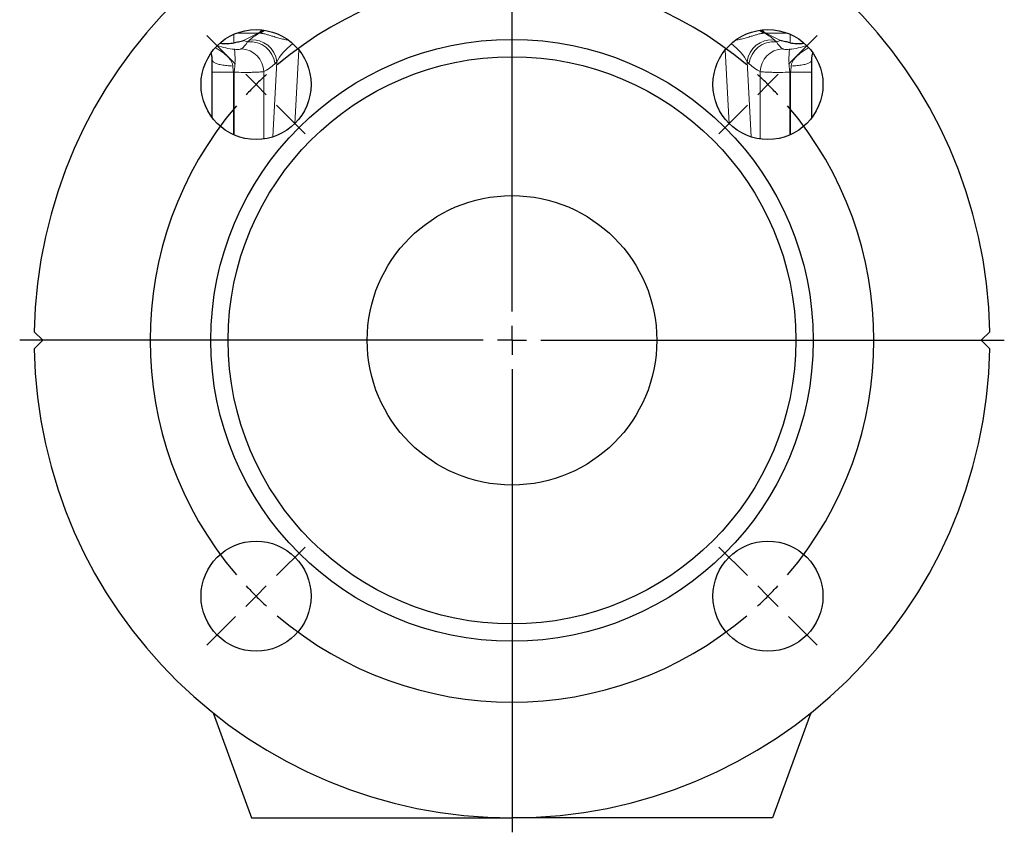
# Model space of a CAD drawing. Header units: millimetres. Extents: x -261 to 505, y -237 to 323.
# Tile 2 of 5: x -261 to -91, y 32 to 173. Entities that reach past the tile are written whole.
import ezdxf

# ---------------------------------------------------------------- set-up
doc = ezdxf.new("R2010")
doc.units = ezdxf.units.MM
doc.layers.add('FORMAT', color=7, linetype='Continuous')

# ---------------------------------------------------------------- blocks, each defined once
blk = doc.blocks.new('SW_CENTERMARKSYMBOL_0')
at = {"layer": 'FORMAT', "color": 0}
for p, q in [((0, 5), (0, 205.76)), ((0, 0), (0, 2.5)), ((-5, 0), (-85, 0)), ((0, 0), (-2.5, 0)), ((0, 0), (0, -2.5)), ((0, 0), (2.5, 0)), ((5, 0), (85, 0)), ((0, -5), (0, -85))]:
    blk.add_line(p, q, dxfattribs=at)
blk = doc.blocks.new('SW_CENTERMARKSYMBOL_1')
at = {"layer": 'FORMAT', "color": 0}
for p, q in [((-91.92, 3.54), (-96.87, 8.49)), ((3.54, 3.54), (8.49, 8.49)), ((-88.39, 0), (-90.16, 1.77)), ((-44.19, -39.19), (-44.19, 2.5)), ((0, 0), (1.77, 1.77)), ((-88.39, 0), (-86.62, -1.77)), ((0, 0), (-1.77, -1.77)), ((-84.85, -3.54), (-79.9, -8.49)), ((-3.54, -3.54), (-8.49, -8.49)), ((-44.19, -44.19), (-44.19, -41.69)), ((-49.19, -44.19), (-90.89, -44.19)), ((-44.19, -44.19), (-46.69, -44.19)), ((-44.19, -44.19), (-44.19, -46.69)), ((-44.19, -44.19), (-41.69, -44.19)), ((-39.19, -44.19), (2.5, -44.19)), ((-44.19, -49.19), (-44.19, -90.89)), ((-84.85, -84.85), (-79.9, -79.9)), ((-3.54, -84.85), (-8.49, -79.9)), ((-88.39, -88.39), (-86.62, -86.62)), ((0, -88.39), (-1.77, -86.62)), ((-88.39, -88.39), (-90.16, -90.16)), ((0, -88.39), (1.77, -90.16)), ((-91.92, -91.92), (-96.87, -96.87)), ((3.54, -91.92), (8.49, -96.87))]:
    blk.add_line(p, q, dxfattribs=at)
for start, end in [(49.5837, 130.4163), (132.7082, 135), (45, 47.2918), (135, 137.2918), (42.7082, 45), (139.5837, 220.4163), (319.5837, 40.4163), (222.7082, 225), (315, 317.2918), (225, 227.2918), (312.7082, 315), (229.5837, 310.4163)]:
    blk.add_arc((-44.19, -44.19), 62.5, start, end, dxfattribs=at)

msp = doc.modelspace()

# ---------------------------------------------------------------- linework, layer by layer
at = {"color": 8, "linetype": 'Continuous', "lineweight": 18}
for p, q in [((-224.29, 168.6), (-224.29, 170.09)), ((-220.13, 170.28), (-223.81, 170.28)), ((-222.63, 168.99), (-220.13, 170.28)), ((-219.87, 170.28), (-220.13, 170.28)), ((-132.71, 170.28), (-132.45, 170.28)), ((-132.45, 170.28), (-128.77, 170.28)), ((-129.95, 168.99), (-132.45, 170.28)), ((-128.29, 168.6), (-128.29, 170.09)), ((-222.63, 168.99), (-221.94, 168.74)), ((-221.94, 168.74), (-221.6, 169.07)), ((-130.64, 168.74), (-130.98, 169.07)), ((-129.95, 168.99), (-130.64, 168.74)), ((-213.12, 167.39), (-213.81, 154.62)), ((-139.46, 167.39), (-138.77, 154.62)), ((-217.57, 152.34), (-216.87, 165.31)), ((-216.87, 165.31), (-217.21, 164.98)), ((-135.01, 152.34), (-135.71, 165.31)), ((-135.71, 165.31), (-135.37, 164.98)), ((-228.04, 163.53), (-224.39, 163.53)), ((-224.39, 163.53), (-224.39, 152.72)), ((-224.27, 152.67), (-224.27, 163.52)), ((-219.16, 163.62), (-219.16, 151.97)), ((-133.42, 163.62), (-133.42, 151.97)), ((-128.31, 152.67), (-128.31, 163.52)), ((-124.54, 163.53), (-128.19, 163.53)), ((-128.19, 163.53), (-128.19, 152.72))]:
    msp.add_line(p, q, dxfattribs=at)
at = {"color": 7, "linetype": 'Continuous', "lineweight": 25}
for p, q in [((-228.04, 155.62), (-228.04, 163.53)), ((-124.54, 155.62), (-124.54, 163.53)), ((-257.29, 117.19), (-258.78, 118.67)), ((-95.29, 117.19), (-93.8, 118.67)), ((-258.78, 115.7), (-257.29, 117.19)), ((-93.8, 115.7), (-95.29, 117.19)), ((-227.89, 52.81), (-221.29, 34.69)), ((-124.69, 52.81), (-131.29, 34.69)), ((-221.29, 34.69), (-176.29, 34.69)), ((-131.29, 34.69), (-176.29, 34.69))]:
    msp.add_line(p, q, dxfattribs=at)
at = {"color": 8, "linetype": 'Continuous', "lineweight": 18, "flags": 128}
for points in [[(-228.04, 165.61), (-228.03, 165.54), (-228.01, 165.47), (-227.96, 165.41), (-227.9, 165.34), (-227.82, 165.27), (-227.73, 165.21), (-227.62, 165.15), (-227.49, 165.09), (-227.35, 165.03), (-227.19, 164.97), (-227.02, 164.92), (-226.84, 164.87), (-226.65, 164.82), (-226.44, 164.78), (-226.22, 164.74), (-226, 164.71), (-225.76, 164.67), (-225.52, 164.65), (-225.27, 164.62), (-225.01, 164.61), (-224.75, 164.59), (-224.49, 164.58)], [(-124.54, 165.61), (-124.55, 165.54), (-124.58, 165.47), (-124.62, 165.41), (-124.68, 165.34), (-124.76, 165.27), (-124.85, 165.21), (-124.96, 165.15), (-125.09, 165.09), (-125.23, 165.03), (-125.39, 164.97), (-125.56, 164.92), (-125.74, 164.87), (-125.93, 164.82), (-126.14, 164.78), (-126.36, 164.74), (-126.58, 164.71), (-126.82, 164.67), (-127.06, 164.65), (-127.31, 164.62), (-127.57, 164.61), (-127.83, 164.59), (-128.09, 164.58)]]:
    msp.add_lwpolyline(points, dxfattribs=at)
at = {"color": 7, "linetype": 'Continuous', "lineweight": 25}
for centre, radius in [((-220.48, 161.38), 9.5), ((-132.1, 161.38), 9.5), ((-176.29, 117.19), 52), ((-176.29, 117.19), 49), ((-176.29, 117.19), 25), ((-220.48, 72.99), 9.5), ((-132.1, 72.99), 9.5)]:
    msp.add_circle(centre, radius, dxfattribs=at)
for start, end in [(1.0325, 178.9675), (181.0325, 358.9675)]:
    msp.add_arc((-176.29, 117.19), 82.5, start, end, dxfattribs=at)
at = {"color": 8, "linetype": 'Continuous', "lineweight": 18}
for centre, radius, start, end in [((-221.4, 172.69), 2.73, 297.7564, 316.5952), ((-221.12, 172.67), 2.69, 297.6598, 315.8813), ((-221.03, 172.79), 2.82, 296.8984, 314.4458), ((-131.55, 172.79), 2.82, 225.5542, 243.1016), ((-131.46, 172.67), 2.69, 224.1187, 242.3402), ((-131.18, 172.69), 2.73, 223.4048, 242.2436), ((-221.46, 164.49), 4.28, 6.6297, 96.3789), ((-221.12, 164.82), 4.28, 6.6297, 96.3789), ((-131.46, 164.82), 4.28, 83.6211, 173.3703), ((-131.12, 164.49), 4.28, 83.6211, 173.3703), ((-238.73, 165.72), 14.63, 351.3569, 6.9031), ((-223.28, 163.45), 4.13, 2.2859, 85.9414), ((-129.3, 163.45), 4.13, 94.0586, 177.7141), ((-113.85, 165.72), 14.63, 173.0969, 188.6431)]:
    msp.add_arc(centre, radius, start, end, dxfattribs=at)
for centre, major_axis, ratio, start_param, end_param in [((-213.53, 170.45), (8.62, 2.52), 0.246349, 2.32213, 2.702004), ((-139.05, 170.45), (8.62, -2.52), 0.246349, 0.439589, 0.819462), ((-223.53, 179.54), (0.75, 12.43), 0.349639, 3.435741, 3.680947), ((-212.57, 166.69), (4.42, 3.39), 0.424095, 1.603064, 2.440333), ((-140.01, 166.69), (4.42, -3.39), 0.424095, 0.701259, 1.538529), ((-129.05, 179.54), (-0.75, 12.43), 0.349639, 2.602238, 2.847444), ((-223.73, 179.61), (12.03, -5.49), 0.906921, 4.835409, 5.067484), ((-128.86, 179.61), (12.03, 5.49), 0.906921, 4.357294, 4.589369), ((-219.77, 179.54), (1.58, 16.32), 0.486817, 3.414475, 3.659681), ((-132.81, 179.54), (-1.58, 16.32), 0.486817, 2.623504, 2.868711), ((-223.38, 179.61), (15.13, -7.5), 0.946857, 5.090835, 5.097894), ((-129.2, 179.61), (15.13, 7.5), 0.946857, 4.326884, 4.333943)]:
    msp.add_ellipse(centre, major_axis=major_axis, ratio=ratio, start_param=start_param, end_param=end_param, dxfattribs=at)
at = {"color": 7, "linetype": 'Continuous', "lineweight": 25}
for centre, major_axis, start_param, end_param in [((-249.98, 189.17), (27.16, -19.67), 5.885743, 6.083969), ((-102.6, 189.17), (27.16, 19.67), 3.340809, 3.539035)]:
    msp.add_ellipse(centre, major_axis=major_axis, ratio=0.238901, start_param=start_param, end_param=end_param, dxfattribs=at)
at = {"color": 8, "linetype": 'Continuous', "lineweight": 18}
for points in [[(-219.75, 170.27), (-219.79, 170.28), (-219.83, 170.28), (-219.87, 170.28)], [(-132.83, 170.27), (-132.79, 170.28), (-132.75, 170.28), (-132.71, 170.28)], [(-224.49, 164.58), (-224.46, 164.24), (-224.42, 163.89), (-224.39, 163.53)], [(-128.09, 164.58), (-128.12, 164.24), (-128.16, 163.89), (-128.19, 163.53)]]:
    msp.add_open_spline(points, degree=3, dxfattribs=at)
for points, knots in [([(-214.84, 169.02), (-215.06, 169.06), (-215.42, 169.13), (-215.91, 169.25), (-216.32, 169.35), (-216.74, 169.47), (-217.16, 169.59), (-217.55, 169.71), (-217.9, 169.81), (-218.21, 169.91), (-218.51, 170), (-218.82, 170.08), (-219.1, 170.15), (-219.35, 170.2), (-219.57, 170.25), (-219.69, 170.26), (-219.75, 170.27)], [0, 0, 0, 0, 0.129728, 0.211245, 0.293069, 0.374757, 0.456091, 0.537197, 0.596673, 0.656189, 0.715869, 0.775307, 0.841483, 0.894255, 0.947205, 1, 1, 1, 1]), ([(-137.74, 169.02), (-137.52, 169.06), (-137.16, 169.13), (-136.67, 169.25), (-136.26, 169.35), (-135.84, 169.47), (-135.42, 169.59), (-135.03, 169.71), (-134.68, 169.81), (-134.37, 169.91), (-134.07, 170), (-133.76, 170.08), (-133.48, 170.15), (-133.23, 170.2), (-133.02, 170.25), (-132.89, 170.26), (-132.83, 170.27)], [0, 0, 0, 0, 0.129728, 0.211245, 0.293069, 0.374757, 0.456091, 0.537197, 0.596673, 0.656189, 0.715869, 0.775307, 0.841483, 0.894255, 0.947205, 1, 1, 1, 1]), ([(-227.52, 167.76), (-227.4, 167.69), (-227.09, 167.5), (-226.66, 167.22), (-226.24, 166.93), (-225.9, 166.67), (-225.57, 166.4), (-225.27, 166.11), (-225.03, 165.83), (-224.84, 165.57), (-224.71, 165.33), (-224.6, 165.08), (-224.53, 164.83), (-224.5, 164.67), (-224.49, 164.58)], [0, 0, 0, 0, 0.085142, 0.240534, 0.334394, 0.428589, 0.522652, 0.616357, 0.709806, 0.770179, 0.830644, 0.890904, 0.945465, 1, 1, 1, 1]), ([(-224.21, 167.47), (-224.06, 167.46), (-223.91, 167.45), (-223.63, 167.44), (-223.5, 167.45), (-223.29, 167.47), (-223.2, 167.48), (-223.07, 167.52), (-223.02, 167.55), (-222.99, 167.57)], [0, 0, 0, 0, 0.25, 0.25, 0.5, 0.5, 0.75, 0.75, 1, 1, 1, 1]), ([(-128.37, 167.47), (-128.52, 167.46), (-128.67, 167.45), (-128.95, 167.44), (-129.08, 167.45), (-129.29, 167.47), (-129.38, 167.48), (-129.52, 167.52), (-129.56, 167.55), (-129.59, 167.57)], [0, 0, 0, 0, 0.25, 0.25, 0.5, 0.5, 0.75, 0.75, 1, 1, 1, 1]), ([(-125.06, 167.76), (-125.18, 167.69), (-125.49, 167.5), (-125.92, 167.22), (-126.34, 166.93), (-126.68, 166.67), (-127.01, 166.4), (-127.31, 166.11), (-127.55, 165.83), (-127.74, 165.57), (-127.87, 165.33), (-127.98, 165.08), (-128.05, 164.83), (-128.08, 164.67), (-128.09, 164.58)], [0, 0, 0, 0, 0.085142, 0.240534, 0.334394, 0.428589, 0.522652, 0.616357, 0.709806, 0.770179, 0.830644, 0.890904, 0.945465, 1, 1, 1, 1]), ([(-219.16, 163.62), (-219.35, 163.59), (-219.62, 163.56), (-220.13, 163.53), (-220.31, 163.52), (-220.7, 163.5), (-220.92, 163.5), (-221.37, 163.49), (-221.6, 163.48), (-222.1, 163.48), (-222.36, 163.48), (-223.15, 163.49), (-223.7, 163.5), (-224.27, 163.52)], [0, 0, 0, 0, 0.25, 0.25, 0.375, 0.375, 0.5, 0.5, 0.625, 0.625, 0.75, 0.75, 1, 1, 1, 1]), ([(-133.42, 163.62), (-133.23, 163.59), (-132.96, 163.56), (-132.46, 163.53), (-132.27, 163.52), (-131.88, 163.5), (-131.66, 163.5), (-131.21, 163.49), (-130.98, 163.48), (-130.48, 163.48), (-130.22, 163.48), (-129.43, 163.49), (-128.88, 163.5), (-128.31, 163.52)], [0, 0, 0, 0, 0.25, 0.25, 0.375, 0.375, 0.5, 0.5, 0.625, 0.625, 0.75, 0.75, 1, 1, 1, 1])]:
    msp.add_open_spline(points, degree=3, knots=knots, dxfattribs=at)
at = {"color": 7, "linetype": 'Continuous', "lineweight": 25}
for points, knots in [([(-224.29, 168.6), (-224.17, 168.63), (-224.04, 168.66), (-223.77, 168.72), (-223.63, 168.75), (-223.21, 168.85), (-222.92, 168.92), (-222.63, 168.99)], [0, 0, 0, 0, 0.25, 0.25, 0.5, 0.5, 1, 1, 1, 1]), ([(-128.29, 168.6), (-128.41, 168.63), (-128.54, 168.66), (-128.81, 168.72), (-128.95, 168.75), (-129.37, 168.85), (-129.66, 168.92), (-129.95, 168.99)], [0, 0, 0, 0, 0.25, 0.25, 0.5, 0.5, 1, 1, 1, 1]), ([(-228.04, 165.61), (-228.04, 165.73), (-228.05, 165.97), (-228.09, 166.29), (-228.15, 166.55), (-228.2, 166.74), (-228.23, 166.83), (-228.24, 166.85)], [0, 0, 0, 0, 0.245836, 0.493044, 0.739742, 0.917982, 1, 1, 1, 1]), ([(-124.54, 165.61), (-124.54, 165.7), (-124.54, 165.88), (-124.51, 166.12), (-124.47, 166.36), (-124.42, 166.57), (-124.38, 166.74), (-124.35, 166.83), (-124.34, 166.85)], [0, 0, 0, 0, 0.181581, 0.363258, 0.551463, 0.739729, 0.917916, 1, 1, 1, 1])]:
    msp.add_open_spline(points, degree=3, knots=knots, dxfattribs=at)
for points in [[(-228.04, 163.53), (-228.04, 164.23), (-228.04, 164.93), (-228.04, 165.61)], [(-124.54, 163.53), (-124.54, 164.23), (-124.54, 164.93), (-124.54, 165.61)]]:
    msp.add_open_spline(points, degree=3, dxfattribs=at)

# ---------------------------------------------------------------- block references
at = {"layer": 'FORMAT'}
for name, p in [('SW_CENTERMARKSYMBOL_0', (-176.29, 117.19)), ('SW_CENTERMARKSYMBOL_1', (-132.1, 161.38))]:
    msp.add_blockref(name, p, dxfattribs=at)

doc.saveas('drawing.dxf')
